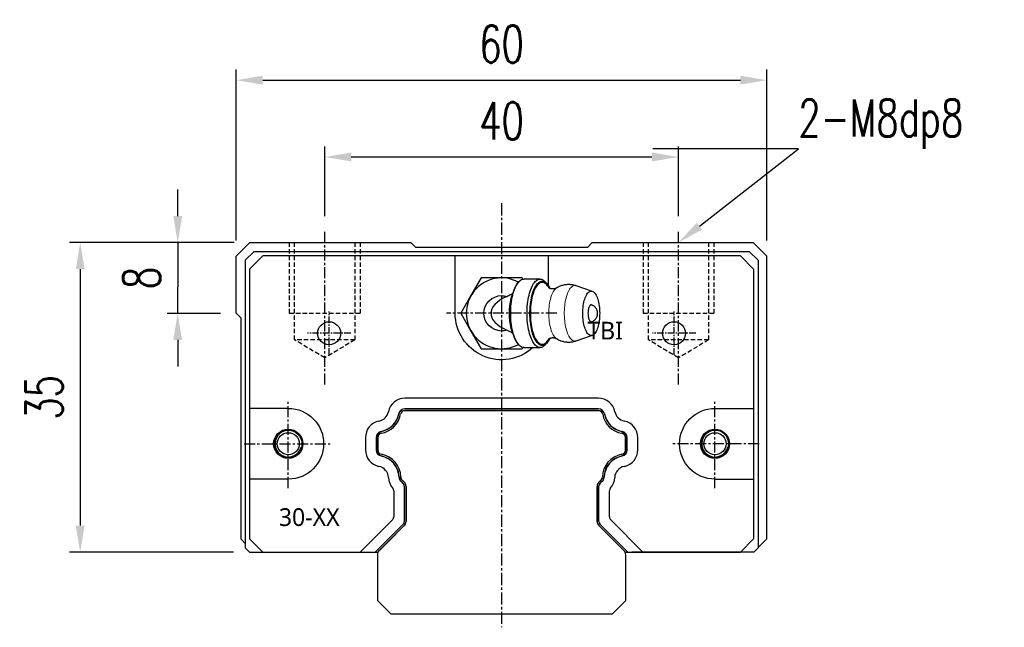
# Model space of a CAD drawing. Header units: millimetres. Extents: x 90 to 389, y 143 to 260.
# Tile 1 of 2: x 90 to 201, y 143 to 212. Entities that reach past the tile are written whole.
import ezdxf
from ezdxf import colors
from ezdxf.entities.mleader import LeaderData, LeaderLine
from ezdxf.math import Vec2, Vec3

# ---------------------------------------------------------------- set-up
doc = ezdxf.new("R2010")
doc.units = ezdxf.units.MM
doc.linetypes.add('CENTER', pattern=[2, 1.25, -0.25, 0.25, -0.25])
doc.linetypes.add('DASHED', pattern=[0.75, 0.5, -0.25])
for name, color, linetype in [('2', 7, 'Continuous'), ('CL', 1, 'CENTER'), ('DIM', 4, 'Continuous'), ('HID', 2, 'DASHED'), ('OUT', 3, 'Continuous'), ('中心線', 1, 'CENTER')]:
    doc.layers.add(name, color=color, linetype=linetype)
doc.styles.add('Arial', font='arial.ttf')
doc.styles.add('CHN', font='SIMPLEX.shx', dxfattribs={"width": 0.7, "bigfont": 'CHINESET.shx'})
doc.styles.add('DIM-7', font='SIMPLEX.shx', dxfattribs={"width": 0.7, "bigfont": 'chineset.shx'})
doc.dimstyles.new('CNS', dxfattribs={"dimscale": 0.56, "dimtxt": 3.5, "dimasz": 2.5, "dimexe": 1, "dimexo": 1.5, "dimgap": 0.09, "dimtad": 0, "dimdsep": 46, "dimtxsty": 'DIM-7', "dimcen": 0.09, "dimclrd": 4, "dimclre": 4, "dimclrt": 4, "dimadec": 0, "dimazin": 0, "dimtfac": 1, "dimtix": 1, "dimtmove": 2, "dimatfit": 3, "dimfxl": 1, "dimtvp": 0.971429, "dimtolj": 1, "dimarcsym": 0})

# ---------------------------------------------------------------- blocks, each defined once
blk = doc.blocks.new('*D51')
at = {"layer": 'DEFPOINTS', "color": 0}
for p in [(174.07, 204.98), (114.07, 185.07), (174.07, 185.07)]:
    blk.add_point(p, dxfattribs=at)
at = {"layer": 'DIM', "color": 4, "lineweight": -2}
for p, q in [((114.07, 186.87), (114.07, 206.18)), ((174.07, 186.87), (174.07, 206.18)), ((117.07, 204.98), (171.07, 204.98))]:
    blk.add_line(p, q, dxfattribs=at)
at = {"layer": 'DIM', "color": 4}
for points in [[(117.07, 205.48), (117.07, 204.48), (114.07, 204.98)], [(171.07, 205.48), (171.07, 204.48), (174.07, 204.98)]]:
    blk.add_solid(points, dxfattribs=at)
at = {"layer": 'DIM', "color": 4, "insert": (144.07, 209.06), "char_height": 4.2, "attachment_point": 5, "style": 'DIM-7'}
blk.add_mtext('\\A1;60', dxfattribs=at)
blk = doc.blocks.new('*D52')
at = {"layer": 'DEFPOINTS', "color": 0}
for p in [(164.07, 196.3), (124.07, 187.82), (164.07, 187.82)]:
    blk.add_point(p, dxfattribs=at)
at = {"layer": 'DIM', "color": 4, "lineweight": -2}
for p, q in [((124.07, 189.62), (124.07, 197.5)), ((164.07, 189.62), (164.07, 197.5)), ((127.07, 196.3), (161.07, 196.3))]:
    blk.add_line(p, q, dxfattribs=at)
at = {"layer": 'DIM', "color": 4}
for points in [[(127.07, 196.8), (127.07, 195.8), (124.07, 196.3)], [(161.07, 196.8), (161.07, 195.8), (164.07, 196.3)]]:
    blk.add_solid(points, dxfattribs=at)
at = {"layer": 'DIM', "color": 4, "insert": (144.07, 200.38), "char_height": 4.2, "attachment_point": 5, "style": 'DIM-7'}
blk.add_mtext('\\A1;40', dxfattribs=at)
blk = doc.blocks.new('*D53')
at = {"layer": 'DEFPOINTS', "color": 0}
for p in [(115.62, 186.62), (107.45, 178.62), (114.07, 178.62)]:
    blk.add_point(p, dxfattribs=at)
at = {"layer": 'DIM', "color": 4, "lineweight": -2}
for p, q in [((107.45, 189.62), (107.45, 192.62)), ((113.82, 186.62), (106.25, 186.62)), ((107.45, 186.62), (107.45, 183.62)), ((107.45, 183.62), (107.45, 181.62)), ((107.45, 178.62), (107.45, 181.62)), ((112.27, 178.62), (106.25, 178.62)), ((107.45, 175.62), (107.45, 172.62))]:
    blk.add_line(p, q, dxfattribs=at)
at = {"layer": 'DIM', "color": 4}
for points in [[(106.95, 189.62), (107.95, 189.62), (107.45, 186.62)], [(106.95, 175.62), (107.95, 175.62), (107.45, 178.62)]]:
    blk.add_solid(points, dxfattribs=at)
at = {"layer": 'DIM', "color": 4, "insert": (103.37, 182.62), "char_height": 4.2, "attachment_point": 5, "rotation": 90, "style": 'DIM-7'}
blk.add_mtext('\\A1;8', dxfattribs=at)
blk = doc.blocks.new('*D54')
at = {"layer": 'DEFPOINTS', "color": 0}
for p in [(115.62, 186.62), (96.42, 151.62), (115.57, 151.62)]:
    blk.add_point(p, dxfattribs=at)
at = {"layer": 'DIM', "color": 4, "lineweight": -2}
for p, q in [((113.82, 186.62), (95.22, 186.62)), ((96.42, 183.62), (96.42, 154.62)), ((113.77, 151.62), (95.22, 151.62))]:
    blk.add_line(p, q, dxfattribs=at)
at = {"layer": 'DIM', "color": 4}
for points in [[(95.92, 183.62), (96.92, 183.62), (96.42, 186.62)], [(95.92, 154.62), (96.92, 154.62), (96.42, 151.62)]]:
    blk.add_solid(points, dxfattribs=at)
at = {"layer": 'DIM', "color": 4, "insert": (92.34, 169.12), "char_height": 4.2, "attachment_point": 5, "rotation": 90, "style": 'DIM-7'}
blk.add_mtext('\\A1;35', dxfattribs=at)

msp = doc.modelspace()

# ---------------------------------------------------------------- linework, layer by layer
at = {"layer": '2', "color": 3, "linetype": 'Continuous'}
for p, q in [((116.074, 185.623), (115.074, 184.623)), ((117.072, 185.123), (115.572, 183.623)), ((116.074, 185.623), (172.074, 185.623)), ((171.072, 185.123), (117.072, 185.123)), ((138.822, 178.623), (138.822, 185.073)), ((149.322, 185.073), (149.322, 181.808)), ((171.072, 185.123), (172.572, 183.623)), ((172.074, 185.623), (173.074, 184.623)), ((115.074, 184.623), (115.074, 152.123)), ((173.074, 184.623), (173.074, 152.123)), ((115.572, 183.623), (115.572, 153.123)), ((172.572, 183.623), (172.572, 153.123)), ((119.947, 167.873), (115.572, 167.873)), ((132.927, 167.623), (155.216, 167.623)), ((168.197, 167.873), (172.572, 167.873)), ((130.072, 162.975), (130.072, 164.772)), ((158.072, 164.772), (158.072, 162.975)), ((119.947, 159.873), (115.572, 159.873)), ((133.067, 159.53), (132.613, 159.983)), ((155.53, 159.983), (155.077, 159.53)), ((168.197, 159.873), (172.572, 159.873)), ((133.272, 155.113), (133.272, 159.035)), ((154.872, 159.035), (154.872, 155.113)), ((130.277, 151.828), (133.067, 154.618)), ((155.077, 154.618), (157.867, 151.828)), ((117.072, 151.623), (115.572, 153.123)), ((171.072, 151.623), (172.572, 153.123)), ((115.574, 151.623), (115.074, 152.123)), ((115.574, 151.623), (129.367, 151.623)), ((117.072, 151.623), (130.072, 151.623)), ((158.072, 151.623), (171.072, 151.623)), ((172.574, 151.623), (158.781, 151.623)), ((172.574, 151.623), (173.074, 152.123)), ((130.072, 146.123), (130.072, 151.333)), ((158.072, 151.333), (158.072, 146.123)), ((131.572, 144.623), (130.072, 146.123)), ((158.072, 146.123), (156.572, 144.623)), ((156.572, 144.623), (131.572, 144.623))]:
    msp.add_line(p, q, dxfattribs=at)
for centre, radius in [((124.572, 176.373), 1.3), ((163.572, 176.373), 1.3), ((119.947, 163.873), 1.65), ((168.197, 163.873), 1.65)]:
    msp.add_circle(centre, radius, dxfattribs=at)
at = {"layer": '2', "color": 3, "linetype": 'Continuous', "extrusion": (0, 0, -1)}
for centre, radius, start, end in [((-144.072, 178.623), 5.25, 227.56941, 0), ((-119.947, 163.873), 4, 90, 270), ((-132.927, 167.123), 0.5, 10.74445, 90), ((-155.216, 167.123), 0.5, 90, 169.25545), ((-168.197, 163.873), 4, 270, 90), ((-119.947, 163.873), 1.55, 270, 90), ((-119.947, 163.873), 1.55, 90, 270), ((-130.572, 164.772), 0.5, 0, 79.35031), ((-157.572, 164.772), 0.5, 100.64958, 180.00001), ((-130.572, 162.975), 0.5, 280.64969, 0), ((-157.572, 162.975), 0.5, 179.99999, 259.35042), ((-132.967, 160.337), 0.5, 315, 354.86617), ((-155.176, 160.337), 0.5, 185.13382, 225), ((-130.772, 151.333), 0.7, 0, 45), ((-157.372, 151.333), 0.7, 135, 180.00001)]:
    msp.add_arc(centre, radius, start, end, dxfattribs=at)
at = {"layer": '2', "color": 3, "linetype": 'Continuous'}
for centre, radius, start, end in [((130.026, 167.674), 2.453, 280.64969, 349.25554), ((158.117, 167.674), 2.453, 190.74455, 259.35042), ((168.197, 163.873), 1.55, 90, 270), ((168.197, 163.873), 1.55, 270, 90), ((130.026, 160.073), 2.453, 5.13413, 79.35031), ((158.117, 160.073), 2.453, 100.64958, 174.86617), ((132.572, 159.035), 0.7, 359.99999, 45), ((155.572, 159.035), 0.7, 135, 180), ((132.572, 155.113), 0.7, 315, 0.00001), ((155.572, 155.113), 0.7, 180, 225)]:
    msp.add_arc(centre, radius, start, end, dxfattribs=at)
at = {"layer": 'CL'}
for p, q in [((119.947, 158.873), (119.947, 168.873)), ((168.197, 158.873), (168.197, 168.873)), ((114.947, 163.873), (124.947, 163.873)), ((173.197, 163.873), (163.197, 163.873))]:
    msp.add_line(p, q, dxfattribs=at)
at = {"layer": 'DIM', "lineweight": 15, "flags": 128}
for points in [[(150.273, 181.481), (150.218, 181.444), (150.132, 181.369), (150.049, 181.276), (149.969, 181.166), (149.893, 181.04), (149.82, 180.898), (149.753, 180.741), (149.69, 180.571), (149.633, 180.387), (149.581, 180.193), (149.536, 179.988), (149.497, 179.774), (149.465, 179.553), (149.44, 179.326), (149.422, 179.094), (149.411, 178.859), (149.407, 178.623), (149.411, 178.387), (149.422, 178.152), (149.44, 177.92), (149.465, 177.693), (149.497, 177.472), (149.536, 177.258), (149.581, 177.054), (149.633, 176.859), (149.69, 176.676), (149.753, 176.505), (149.82, 176.348), (149.893, 176.206), (149.969, 176.08), (150.049, 175.97), (150.132, 175.877), (150.218, 175.802), (150.274, 175.765)], [(152.515, 175.518), (152.473, 175.505), (152.38, 175.491), (152.287, 175.496), (152.195, 175.519), (152.103, 175.561), (152.013, 175.622), (151.925, 175.701), (151.84, 175.797), (151.757, 175.91), (151.679, 176.04), (151.604, 176.185), (151.534, 176.345), (151.469, 176.518), (151.409, 176.704), (151.355, 176.902), (151.307, 177.11), (151.266, 177.327), (151.23, 177.552), (151.202, 177.783), (151.181, 178.019), (151.166, 178.259), (151.159, 178.502), (151.159, 178.745), (151.166, 178.987), (151.181, 179.227), (151.202, 179.463), (151.23, 179.695), (151.266, 179.92), (151.307, 180.137), (151.355, 180.345), (151.409, 180.542), (151.469, 180.728), (151.534, 180.902), (151.604, 181.062), (151.679, 181.207), (151.757, 181.336), (151.84, 181.449), (151.925, 181.546), (152.013, 181.624), (152.103, 181.685), (152.195, 181.727), (152.287, 181.751), (152.38, 181.755), (152.473, 181.741), (152.515, 181.729)]]:
    msp.add_lwpolyline(points, dxfattribs=at)
at = {"layer": 'HID', "color": 6}
for p, q in [((120.067, 186.623), (120.067, 178.623)), ((128.067, 186.623), (128.067, 178.623)), ((160.067, 186.623), (160.067, 178.623)), ((168.067, 186.623), (168.067, 178.623)), ((120.067, 178.623), (128.067, 178.623)), ((160.067, 178.623), (168.067, 178.623))]:
    msp.add_line(p, q, dxfattribs=at)
at = {"layer": 'HID'}
for p, q in [((120.667, 175.623), (120.667, 186.623)), ((127.467, 186.623), (127.467, 175.623)), ((160.667, 175.623), (160.667, 186.623)), ((167.467, 186.623), (167.467, 175.623)), ((124.067, 173.58), (120.667, 175.623)), ((127.467, 175.623), (120.667, 175.623)), ((127.467, 175.623), (124.067, 173.58)), ((164.067, 173.58), (160.667, 175.623)), ((167.467, 175.623), (160.667, 175.623)), ((167.467, 175.623), (164.067, 173.58))]:
    msp.add_line(p, q, dxfattribs=at)
at = {"layer": 'OUT'}
for p, q in [((115.617, 186.623), (114.067, 185.073)), ((115.617, 186.623), (133.817, 186.623)), ((134.367, 186.073), (133.817, 186.623)), ((153.767, 186.073), (134.367, 186.073)), ((154.317, 186.623), (153.767, 186.073)), ((154.317, 186.623), (172.517, 186.623)), ((174.067, 185.073), (172.517, 186.623)), ((114.067, 178.623), (114.067, 185.073)), ((174.067, 153.123), (174.067, 185.073)), ((114.067, 178.623), (114.567, 178.123)), ((114.567, 178.123), (114.567, 153.123)), ((155.012, 169.023), (133.131, 169.023)), ((155.013, 167.623), (133.13, 167.623)), ((155.012, 167.823), (133.131, 167.823)), ((128.672, 164.568), (128.672, 163.178)), ((129.872, 164.568), (129.872, 163.178)), ((130.072, 164.568), (130.072, 163.178)), ((158.072, 163.178), (158.072, 164.568)), ((158.272, 163.178), (158.272, 164.568)), ((159.472, 163.178), (159.472, 164.568)), ((132.686, 159.628), (132.956, 159.358)), ((155.187, 159.358), (155.457, 159.628)), ((131.872, 158.546), (131.872, 155.61)), ((133.072, 159.079), (133.072, 155.07)), ((155.072, 155.07), (155.072, 159.079)), ((156.272, 155.61), (156.272, 158.546)), ((131.725, 155.257), (128.092, 151.623)), ((132.956, 154.79), (129.789, 151.623)), ((158.355, 151.623), (155.187, 154.79)), ((160.052, 151.623), (156.418, 155.257)), ((114.567, 153.123), (115.074, 152.616)), ((173.074, 152.13), (174.067, 153.123))]:
    msp.add_line(p, q, dxfattribs=at)
at = {"layer": 'OUT', "color": 3, "linetype": 'Continuous'}
for p, q in [((141.763, 182.623), (140.608, 180.623)), ((144.072, 182.623), (141.763, 182.623)), ((146.382, 182.623), (144.072, 182.623)), ((146.462, 182.483), (146.382, 182.623)), ((145.968, 182.15), (145.777, 181.923)), ((148.43, 182.498), (146.583, 182.498)), ((149.236, 181.923), (149.045, 182.15)), ((154.33, 181.102), (152.514, 181.729)), ((140.608, 180.623), (139.453, 178.623)), ((139.453, 178.623), (140.608, 176.623)), ((140.608, 176.623), (141.763, 174.623)), ((152.514, 175.517), (154.33, 176.145)), ((145.777, 175.324), (145.968, 175.096)), ((149.045, 175.096), (149.236, 175.324)), ((141.763, 174.623), (144.072, 174.623)), ((144.072, 174.623), (146.382, 174.623)), ((146.462, 174.763), (146.382, 174.623)), ((146.583, 174.748), (148.43, 174.748)), ((146.583, 174.747), (146.584, 174.748))]:
    msp.add_line(p, q, dxfattribs=at)
at = {"layer": 'OUT', "color": 3, "linetype": 'Continuous', "flags": 128}
for points in [[(146.583, 174.748), (146.526, 174.751), (146.423, 174.771), (146.32, 174.809), (146.22, 174.866), (146.12, 174.941), (146.023, 175.034), (145.929, 175.145), (145.838, 175.272), (145.751, 175.416), (145.667, 175.575), (145.588, 175.748), (145.514, 175.936), (145.445, 176.137), (145.382, 176.35), (145.324, 176.574), (145.273, 176.808), (145.227, 177.05), (145.189, 177.301), (145.157, 177.557), (145.132, 177.819), (145.114, 178.085), (145.103, 178.353), (145.1, 178.623), (145.103, 178.893), (145.114, 179.161), (145.132, 179.427), (145.157, 179.689), (145.189, 179.946), (145.227, 180.196), (145.273, 180.439), (145.324, 180.672), (145.382, 180.896), (145.445, 181.109), (145.514, 181.31), (145.588, 181.498), (145.667, 181.672), (145.751, 181.831), (145.838, 181.974), (145.929, 182.102), (146.023, 182.212), (146.12, 182.305), (146.22, 182.38), (146.32, 182.437), (146.423, 182.476), (146.526, 182.495), (146.583, 182.498)], [(149.045, 175.096), (148.986, 175.03), (148.889, 174.938), (148.789, 174.863), (148.688, 174.807), (148.585, 174.769), (148.482, 174.751), (148.379, 174.751), (148.275, 174.769), (148.173, 174.807), (148.072, 174.863), (147.972, 174.938), (147.875, 175.03), (147.78, 175.14), (147.689, 175.267), (147.601, 175.411), (147.517, 175.57), (147.438, 175.743), (147.364, 175.931), (147.294, 176.132), (147.231, 176.346), (147.173, 176.57), (147.121, 176.804), (147.076, 177.047), (147.037, 177.298), (147.005, 177.555), (146.98, 177.818), (146.962, 178.084), (146.951, 178.353), (146.948, 178.623), (146.951, 178.893), (146.962, 179.162), (146.98, 179.429), (147.005, 179.691), (147.037, 179.949), (147.076, 180.199), (147.121, 180.442), (147.173, 180.677), (147.231, 180.901), (147.294, 181.114), (147.364, 181.315), (147.438, 181.503), (147.517, 181.677), (147.601, 181.836), (147.689, 181.979), (147.78, 182.106), (147.875, 182.216), (147.972, 182.309), (148.072, 182.383), (148.173, 182.439), (148.275, 182.477), (148.379, 182.496), (148.482, 182.496), (148.585, 182.477), (148.688, 182.439), (148.789, 182.383), (148.889, 182.309), (148.986, 182.216), (149.045, 182.15)], [(147.274, 178.623), (147.278, 178.885), (147.289, 179.145), (147.307, 179.402), (147.332, 179.656), (147.364, 179.904), (147.402, 180.145), (147.448, 180.379), (147.499, 180.603), (147.557, 180.817), (147.62, 181.019), (147.689, 181.209), (147.763, 181.386), (147.842, 181.548), (147.925, 181.695), (148.012, 181.826), (148.102, 181.94), (148.195, 182.037), (148.29, 182.116), (148.388, 182.177), (148.487, 182.219), (148.586, 182.243), (148.686, 182.248), (148.786, 182.233), (148.886, 182.2), (148.984, 182.149), (149.081, 182.079), (149.175, 181.991), (149.267, 181.885), (149.355, 181.763), (149.44, 181.624), (149.521, 181.469), (149.531, 181.447)], [(149.418, 181.511), (149.359, 181.611), (149.274, 181.736), (149.185, 181.844), (149.094, 181.936), (149, 182.009), (148.905, 182.065), (148.808, 182.102), (148.71, 182.121), (148.612, 182.121), (148.515, 182.102), (148.418, 182.065), (148.323, 182.009), (148.229, 181.936), (148.138, 181.844), (148.049, 181.736), (147.964, 181.611), (147.882, 181.47), (147.805, 181.313), (147.732, 181.143), (147.664, 180.959), (147.601, 180.762), (147.544, 180.554), (147.493, 180.336), (147.449, 180.109), (147.41, 179.873), (147.379, 179.632), (147.354, 179.384), (147.336, 179.133), (147.326, 178.879), (147.322, 178.623), (147.326, 178.368), (147.336, 178.114), (147.354, 177.862), (147.379, 177.615), (147.41, 177.373), (147.449, 177.138), (147.493, 176.91), (147.544, 176.692), (147.601, 176.484), (147.664, 176.288), (147.732, 176.104), (147.805, 175.933), (147.882, 175.777), (147.964, 175.636), (148.049, 175.51), (148.138, 175.402), (148.229, 175.311), (148.323, 175.237), (148.418, 175.181), (148.515, 175.144), (148.612, 175.126), (148.71, 175.126), (148.808, 175.144), (148.905, 175.181), (149, 175.237), (149.094, 175.311), (149.185, 175.402), (149.274, 175.51), (149.359, 175.636), (149.417, 175.734)], [(153.248, 178.623), (153.252, 178.841), (153.262, 179.057), (153.281, 179.27), (153.306, 179.478), (153.338, 179.68), (153.376, 179.873), (153.421, 180.057), (153.472, 180.23), (153.528, 180.391), (153.59, 180.538), (153.656, 180.671), (153.726, 180.788), (153.8, 180.889), (153.877, 180.972), (153.957, 181.038), (154.039, 181.085), (154.121, 181.114), (154.205, 181.123), (154.288, 181.114), (154.371, 181.085), (154.452, 181.038), (154.532, 180.972), (154.609, 180.889), (154.683, 180.788), (154.753, 180.671), (154.82, 180.538), (154.881, 180.391), (154.938, 180.23), (154.988, 180.057), (155.033, 179.873), (155.072, 179.68), (155.104, 179.478), (155.129, 179.27), (155.147, 179.057), (155.158, 178.841), (155.161, 178.623), (155.158, 178.405), (155.147, 178.189), (155.129, 177.976), (155.104, 177.768), (155.072, 177.567), (155.033, 177.373), (154.988, 177.189), (154.938, 177.016), (154.881, 176.855), (154.82, 176.708), (154.753, 176.575), (154.683, 176.458), (154.609, 176.357), (154.532, 176.274), (154.452, 176.208), (154.371, 176.161), (154.288, 176.133), (154.205, 176.123), (154.121, 176.133), (154.039, 176.161), (153.957, 176.208), (153.877, 176.274), (153.8, 176.357), (153.726, 176.458), (153.656, 176.575), (153.59, 176.708), (153.528, 176.855), (153.472, 177.016), (153.421, 177.189), (153.376, 177.373), (153.338, 177.567), (153.306, 177.768), (153.281, 177.976), (153.262, 178.189), (153.252, 178.405), (153.248, 178.623)], [(149.533, 175.803), (149.521, 175.777), (149.44, 175.623), (149.355, 175.484), (149.267, 175.361), (149.175, 175.256), (149.081, 175.168), (148.984, 175.098), (148.886, 175.046), (148.786, 175.013), (148.686, 174.999), (148.586, 175.003), (148.487, 175.027), (148.388, 175.069), (148.29, 175.13), (148.195, 175.209), (148.102, 175.306), (148.012, 175.42), (147.925, 175.551), (147.842, 175.698), (147.763, 175.86), (147.689, 176.037), (147.62, 176.227), (147.557, 176.429), (147.499, 176.643), (147.448, 176.868), (147.402, 177.101), (147.364, 177.342), (147.332, 177.59), (147.307, 177.844), (147.289, 178.101), (147.278, 178.362), (147.274, 178.623)]]:
    msp.add_lwpolyline(points, dxfattribs=at)
at = {"layer": 'OUT'}
for centre in [(119.947, 163.873), (168.197, 163.873)]:
    msp.add_circle(centre, 1.25, dxfattribs=at)
at = {"layer": 'OUT', "color": 3, "linetype": 'Continuous'}
for centre, radius, start, end in [((144.072, 178.623), 4, 61.74955, 298.25045), ((151.631, 178.623), 6.72, 150.59292, 209.40708)]:
    msp.add_arc(centre, radius, start, end, dxfattribs=at)
at = {"layer": 'OUT'}
for centre, radius, start, end in [((133.131, 167.123), 1.9, 90, 168.76146), ((155.012, 167.123), 1.9, 11.23854, 90), ((129.943, 167.757), 1.35, 281.1502, 348.76146), ((129.943, 167.757), 2.55, 281.1502, 348.76146), ((133.131, 167.123), 0.7, 90, 168.76146), ((133.13, 167.123), 0.5, 90, 169.94443), ((155.012, 167.123), 0.7, 11.23854, 90), ((155.013, 167.123), 0.5, 10.05557, 90), ((158.2, 167.757), 2.55, 191.23854, 258.8498), ((158.2, 167.757), 1.35, 191.6002, 258.49106), ((130.572, 164.568), 1.9, 101.1502, 180), ((157.572, 164.568), 1.9, 0, 78.8498), ((130.572, 164.568), 0.7, 101.1502, 180), ((130.572, 164.568), 0.5, 99.96729, 180), ((157.572, 164.568), 0.5, 0, 80.03271), ((157.572, 164.568), 0.7, 0, 78.8498), ((130.572, 163.178), 1.9, 180, 258.68179), ((130.572, 163.178), 0.7, 180, 258.68179), ((130.572, 163.178), 0.5, 180, 260.03271), ((157.572, 163.178), 0.5, 279.96729, 0), ((157.572, 163.178), 0.7, 281.31821, 0), ((157.572, 163.178), 1.9, 281.31821, 0), ((129.934, 159.992), 2.55, 2.31115, 78.68179), ((158.209, 159.992), 2.55, 101.31821, 177.68885), ((129.934, 159.992), 1.35, 2.31115, 78.68179), ((158.209, 159.992), 1.35, 101.6825, 177.68885), ((133.181, 160.123), 1.9, 182.31115, 221.06478), ((133.181, 160.123), 0.7, 182.31115, 224.99994), ((133.178, 160.125), 0.5, 180.96009, 225.00083), ((154.965, 160.125), 0.5, 314.99893, 359.03975), ((154.962, 160.123), 0.7, 315.00006, 357.68885), ((154.962, 160.123), 1.9, 318.93522, 357.68885), ((131.372, 158.546), 0.5, 0, 41.06478), ((156.772, 158.546), 0.5, 138.93522, 180), ((131.372, 155.61), 0.5, 314.99962, 0), ((156.772, 155.61), 0.5, 180, 225.00038)]:
    msp.add_arc(centre, radius, start, end, dxfattribs=at)
at = {"layer": 'OUT', "color": 6}
for centre, radius, start, end in [((130.026, 167.674), 2.653, 279.96729, 349.94443), ((158.117, 167.674), 2.653, 190.05557, 260.03271), ((119.947, 163.873), 1.5, 75, 345), ((168.197, 163.873), 1.5, 75, 345), ((130.026, 160.073), 2.653, 0.96009, 80.03271), ((158.117, 160.073), 2.653, 99.96729, 179.03975)]:
    msp.add_arc(centre, radius, start, end, dxfattribs=at)
at = {"layer": 'OUT', "color": 3, "linetype": 'Continuous'}
msp.add_ellipse((150.711, 178.623), major_axis=(7.839, 0), ratio=0.3826834, start_param=2.4514471, end_param=3.8317382, dxfattribs=at)
at = {"layer": 'OUT'}
for centre, major_axis, ratio, start_param, end_param in [((132.508, 159.009), (0.715, 0.296), 0.9048011, 5.9246006, 6.6417701), ((155.635, 159.009), (-0.715, 0.296), 0.9048009, 5.9245988, 6.6417718), ((132.508, 155.139), (0.715, -0.296), 0.9048017, 5.9246091, 6.6417615), ((155.635, 155.139), (-0.715, -0.296), 0.9048013, 5.9246037, 6.6417669)]:
    msp.add_ellipse(centre, major_axis=major_axis, ratio=ratio, start_param=start_param, end_param=end_param, dxfattribs=at)
at = {"layer": 'OUT', "color": 3, "linetype": 'Continuous'}
for points, knots in [([(150.272, 181.481), (150.267, 181.478), (150.25, 181.467), (150.204, 181.444), (150.134, 181.416), (150.045, 181.391), (149.941, 181.374), (149.825, 181.371), (149.712, 181.384), (149.613, 181.408), (149.535, 181.437), (149.474, 181.466), (149.43, 181.494), (149.401, 181.515), (149.384, 181.53), (149.383, 181.531), (149.382, 181.532)], [0, 0, 0, 0, 0.022612, 0.091205, 0.1638046, 0.2415258, 0.3252642, 0.415144, 0.5096446, 0.5916816, 0.6683152, 0.7403405, 0.8088904, 0.8750865, 0.9399334, 1, 1, 1, 1]), ([(152.516, 181.728), (152.453, 181.748), (152.323, 181.791), (152.12, 181.834), (151.913, 181.863), (151.704, 181.876), (151.493, 181.871), (151.284, 181.85), (151.077, 181.812), (150.873, 181.757), (150.673, 181.686), (150.479, 181.598), (150.345, 181.528), (150.278, 181.484), (150.271, 181.479)], [0, 0, 0, 0, 0.0860539, 0.1755675, 0.2651552, 0.3548371, 0.4446388, 0.5345889, 0.6247186, 0.7150764, 0.8057231, 0.8967365, 0.9882179, 1, 1, 1, 1]), ([(144.072, 176.623), (142.968, 176.623), (142.072, 177.519), (142.072, 179.727), (142.968, 180.623), (144.072, 180.623)], [0, 0, 0, 0, 0.5, 0.5, 1, 1, 1, 1]), ([(144.666, 180.533), (144.74, 180.568), (144.888, 180.638), (145.086, 180.74), (145.206, 180.808), (145.256, 180.836)], [0, 0, 0, 0, 0.366863, 0.7359261, 1, 1, 1, 1]), ([(154.252, 179.566), (154.238, 179.571), (154.203, 179.582), (154.147, 179.569), (154.087, 179.531), (154.03, 179.466), (153.979, 179.379), (153.933, 179.268), (153.896, 179.141), (153.867, 178.997), (153.845, 178.825), (153.837, 178.63), (153.844, 178.436), (153.864, 178.268), (153.891, 178.125), (153.928, 177.994), (153.972, 177.882), (154.023, 177.79), (154.079, 177.722), (154.139, 177.681), (154.197, 177.664), (154.235, 177.674), (154.252, 177.679)], [0, 0, 0, 0, 0.0355293, 0.08439, 0.1346676, 0.1835283, 0.2338059, 0.2826665, 0.3329442, 0.3818048, 0.4320824, 0.5000147, 0.5620426, 0.6109033, 0.6611809, 0.7100415, 0.7603192, 0.8091798, 0.8594575, 0.9083181, 0.9585957, 1, 1, 1, 1]), ([(154.928, 178.623), (154.926, 178.668), (154.924, 178.731), (154.908, 178.823), (154.89, 178.901), (154.859, 178.991), (154.817, 179.083), (154.764, 179.175), (154.698, 179.264), (154.62, 179.348), (154.531, 179.424), (154.431, 179.49), (154.338, 179.538), (154.276, 179.559), (154.253, 179.567)], [0, 0, 0, 0, 0.1090532, 0.1528409, 0.2257418, 0.301786, 0.3837439, 0.469784, 0.5591735, 0.6513227, 0.7458063, 0.8423073, 0.9405903, 1, 1, 1, 1]), ([(154.252, 177.679), (154.263, 177.682), (154.317, 177.698), (154.405, 177.742), (154.512, 177.809), (154.607, 177.886), (154.691, 177.974), (154.763, 178.07), (154.822, 178.172), (154.867, 178.275), (154.896, 178.368), (154.914, 178.452), (154.925, 178.533), (154.927, 178.592), (154.928, 178.623)], [0, 0, 0, 0, 0.0273314, 0.1367036, 0.2353115, 0.3336589, 0.4315654, 0.5287049, 0.6243664, 0.7166646, 0.8004123, 0.8591452, 0.9234716, 1, 1, 1, 1]), ([(145.254, 176.412), (145.245, 176.417), (145.179, 176.455), (144.985, 176.56), (144.795, 176.651), (144.666, 176.713)], [0, 0, 0, 0, 0.0463473, 0.3539281, 1, 1, 1, 1]), ([(149.382, 175.715), (149.383, 175.715), (149.384, 175.716), (149.398, 175.729), (149.424, 175.748), (149.464, 175.774), (149.518, 175.802), (149.59, 175.831), (149.678, 175.856), (149.782, 175.872), (149.898, 175.875), (150.011, 175.863), (150.11, 175.839), (150.188, 175.81), (150.242, 175.784), (150.264, 175.77), (150.272, 175.765)], [0, 0, 0, 0, 0.0529485, 0.1155389, 0.1791976, 0.244782, 0.3132755, 0.3857697, 0.4633781, 0.546995, 0.6367444, 0.7311079, 0.8130258, 0.8895482, 0.9614689, 1, 1, 1, 1]), ([(150.273, 175.767), (150.316, 175.74), (150.419, 175.678), (150.591, 175.595), (150.785, 175.518), (150.985, 175.457), (151.19, 175.412), (151.397, 175.383), (151.607, 175.371), (151.817, 175.375), (152.026, 175.397), (152.233, 175.435), (152.397, 175.477), (152.49, 175.511), (152.516, 175.52)], [0, 0, 0, 0, 0.065812, 0.1552417, 0.2447124, 0.3342309, 0.4238081, 0.5134594, 0.6032051, 0.6930705, 0.7830845, 0.8732782, 0.9637001, 1, 1, 1, 1])]:
    msp.add_open_spline(points, degree=3, knots=knots, dxfattribs=at)
for points in [[(144.072, 180.623), (144.273, 180.623), (144.474, 180.593), (144.666, 180.533)], [(144.666, 176.713), (144.474, 176.654), (144.273, 176.623), (144.072, 176.623)]]:
    msp.add_open_spline(points, degree=3, dxfattribs=at)
at = {"layer": 'OUT'}
for points, knots in [([(132.825, 159.772), (132.905, 159.691), (132.986, 159.611), (133.072, 159.525), (133.078, 159.519), (133.084, 159.513)], [0.28586409, 0.28586409, 0.28586409, 0.28586409, 0.95307828, 0.95307828, 1, 1, 1, 1]), ([(133.072, 159.079), (133.072, 159.175), (133.041, 159.259), (132.973, 159.34), (132.965, 159.349), (132.956, 159.358)], [6.00917146, 6.00917146, 6.00917146, 6.00917146, 6.49403128, 6.49403128, 6.55719915, 6.55719915, 6.55719915, 6.55719915]), ([(155.06, 159.513), (155.065, 159.519), (155.071, 159.525), (155.157, 159.611), (155.238, 159.691), (155.318, 159.772)], [0, 0, 0, 0, 0.0469181, 0.0469181, 0.71413004, 0.71413004, 0.71413004, 0.71413004]), ([(155.187, 159.358), (155.119, 159.29), (155.081, 159.209), (155.072, 159.104), (155.072, 159.091), (155.072, 159.079)], [6.00917146, 6.00917146, 6.00917146, 6.00917146, 6.49403128, 6.49403128, 6.55719915, 6.55719915, 6.55719915, 6.55719915]), ([(133.272, 159.059), (133.272, 159.051), (133.272, 159.043), (133.272, 157.728), (133.272, 156.42), (133.272, 155.105), (133.272, 155.097), (133.272, 155.089)], [0, 0, 0, 0, 0.0060567, 0.0060567, 0.9939425, 0.9939425, 1, 1, 1, 1]), ([(154.872, 155.089), (154.872, 155.097), (154.872, 155.105), (154.872, 156.42), (154.872, 157.728), (154.872, 159.043), (154.872, 159.051), (154.872, 159.059)], [0, 0, 0, 0, 0.0060568, 0.0060568, 0.9939435, 0.9939435, 1, 1, 1, 1]), ([(132.956, 154.79), (133.024, 154.858), (133.062, 154.94), (133.071, 155.045), (133.072, 155.057), (133.072, 155.07)], [6.00916887, 6.00916887, 6.00916887, 6.00916887, 6.4940275, 6.4940275, 6.55720175, 6.55720175, 6.55720175, 6.55720175]), ([(155.072, 155.07), (155.072, 154.974), (155.102, 154.889), (155.17, 154.808), (155.178, 154.799), (155.187, 154.79)], [6.00916887, 6.00916887, 6.00916887, 6.00916887, 6.4940275, 6.4940275, 6.55720175, 6.55720175, 6.55720175, 6.55720175]), ([(133.084, 154.635), (133.078, 154.629), (133.072, 154.624), (132.068, 153.62), (131.07, 152.621), (130.072, 151.623)], [0, 0, 0, 0, 0.0056464, 0.0056464, 1, 1, 1, 1]), ([(158.072, 151.623), (157.073, 152.621), (156.075, 153.62), (155.071, 154.624), (155.065, 154.629), (155.06, 154.635)], [0, 0, 0, 0, 0.994355, 0.994355, 1, 1, 1, 1])]:
    msp.add_open_spline(points, degree=3, knots=knots, dxfattribs=at)
at = {"layer": '中心線', "ltscale": 1.1}
msp.add_line((144.067, 191.073), (144.067, 143.123), dxfattribs=at)
at = {"layer": '中心線'}
for p, q in [((124.067, 170.58), (124.067, 187.823)), ((164.067, 170.58), (164.067, 187.823)), ((150.322, 178.623), (137.822, 178.623))]:
    msp.add_line(p, q, dxfattribs=at)
at = {"layer": '中心線', "ltscale": 0.6}
for p, q in [((124.572, 173.923), (124.572, 178.823)), ((163.572, 173.923), (163.572, 178.823)), ((127.022, 176.373), (122.122, 176.373)), ((166.022, 176.373), (161.122, 176.373))]:
    msp.add_line(p, q, dxfattribs=at)

# ---------------------------------------------------------------- texts
at = {"color": 2, "char_height": 2, "attachment_point": 1, "style": 'Arial'}
for s, insert, width in [('{\\fMicrosoft JhengHei Light|b0|i0|c136|p34;TBI}', (153.767, 177.664), 2.83306), ('{\\fMicrosoft JhengHei Light|b0|i0|c136|p34;30-XX}', (118.883, 156.579), 5.30274)]:
    msp.add_mtext(s, dxfattribs=dict(at, insert=insert, width=width))

# ---------------------------------------------------------------- dimensions: what is measured, and where the dimension line sits
at = {"layer": 'DIM'}
for base, p1, p2, angle, picture, middle in [((174.067, 204.984), (114.067, 185.073), (174.067, 185.073), 180, '*D51', (144.067, 209.064)), ((164.067, 196.301), (124.067, 187.823), (164.067, 187.823), 180, '*D52', (144.067, 200.381)), ((107.446, 178.623), (115.617, 186.623), (114.067, 178.623), 90, '*D53', (103.366, 182.623)), ((96.416, 151.623), (115.617, 186.623), (115.574, 151.623), 270, '*D54', (92.336, 169.123))]:
    dim = msp.add_linear_dim(base=base, p1=p1, p2=p2, angle=angle, dimstyle='CNS', override={"dimscale": 1.2}, dxfattribs=at)
    dim.commit()
    dim.dimension.update_dxf_attribs({"geometry": picture, "text_midpoint": middle})

# ---------------------------------------------------------------- leaders
ml = msp.add_multileader_mtext('Standard', dxfattribs=at)
ml.set_content('2-M8dp8', color=256, style='CHN')
ml.set_leader_properties()
ml.build(insert=Vec2(0, 0))
ml.multileader.update_dxf_attribs({"text_left_attachment_type": 6, "text_right_attachment_type": 6, "dogleg_length": 0, "arrow_head_size": 3, "scale": 1.2})
ctx = ml.context
ctx.base_point, ctx.scale, ctx.char_height, ctx.arrow_head_size, ctx.landing_gap_size, ctx.plane_origin = Vec3(177.627, 197.213), 1.2, 4.2, 3, 0, Vec3(170.092, 189.148)
ctx.left_attachment, ctx.right_attachment = 6, 6
notes = []
notes.append((ctx, [(0, (1, 1, 0), (177.627, 197.213), (1, 0), 0, [(0, [(164.067, 186.623)], 0, [])])]))
ctx.mtext.insert, ctx.mtext.flow_direction = Vec3(177.627, 202.813), 5
for ctx, leaders in notes:
    for number, flags, end, landing, length, lines in leaders:
        leader = LeaderData()
        leader.index, (leader.has_last_leader_line, leader.has_dogleg_vector, leader.attachment_direction) = number, flags
        leader.last_leader_point, leader.dogleg_vector, leader.dogleg_length = Vec3(end), Vec3(landing), length
        for number, points, colour, breaks in lines:
            line = LeaderLine()
            line.index, line.vertices, line.color, line.breaks = number, Vec3.list(points), colors.encode_raw_color(colour), breaks
            leader.lines.append(line)
        ctx.leaders.append(leader)

doc.saveas('drawing.dxf')
